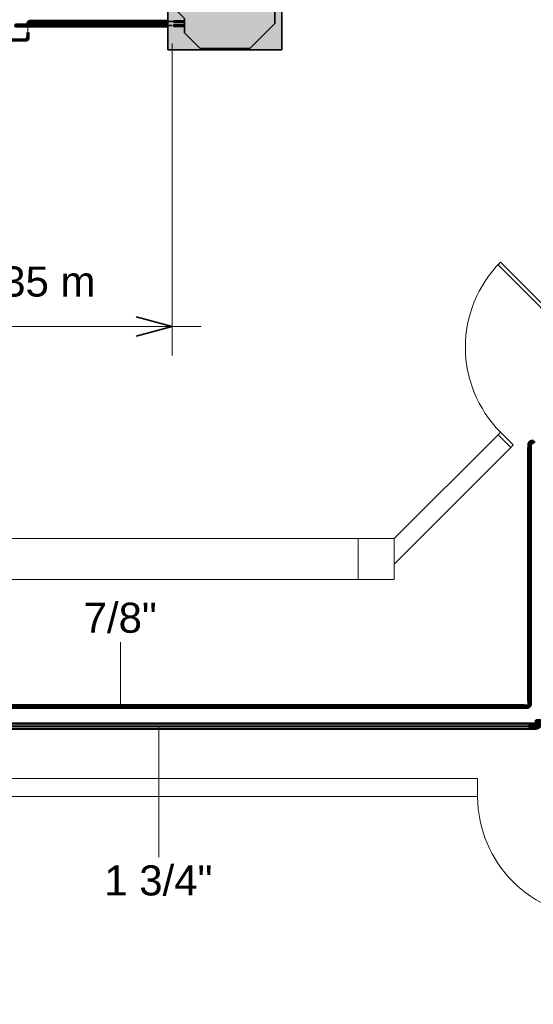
# Model space of a CAD drawing. Header units: millimetres. Extents: x -31934 to 32637, y -11608 to 10611.
# Tile 15 of 59: x -1263 to 3014, y -2441 to 5747. Entities that reach past the tile are written whole.
import ezdxf

# ---------------------------------------------------------------- set-up
doc = ezdxf.new("R2010")
doc.units = ezdxf.units.MM
doc.linetypes.add('Centro', pattern=[30, 12, -6, 6, -6])
doc.linetypes.add('Oculto 1_5', pattern=[2.2, 1.5, -0.7])
for name, color, linetype, lineweight in [('A-ANNO-DIMS', 211, 'Continuous', 9), ('A-ANNO-DIMS-100', 211, 'Continuous', 9), ('A-DETL', 90, 'Oculto 1_5', 9), ('ESQ', 7, 'Continuous', 9), ('M-EQPM', 50, 'Continuous', 35), ('P-PIPE', 3, 'Continuous', 50), ('P-PIPE-CNTR', 3, 'Centro', 35), ('P-PIPE-IDEN', 2, 'Continuous', 9), ('PAREDES', 7, 'Continuous', 9), ('PEM1-Layout Terreo_dwg', 8, 'Continuous', 9), ('PILAR', 7, 'Continuous', 9)]:
    doc.layers.add(name, color=color, linetype=linetype, lineweight=lineweight)
doc.styles.add('Arial_1', font='arial.ttf', dxfattribs={"height": 250})
doc.dimstyles.new('Diagonal_-_2_5_mm_Arial', dxfattribs={"dimscale": 304.8, "dimtxt": 255.06485, "dimasz": 0.984252, "dimexe": 0.787402, "dimexo": 0.492126, "dimgap": 0.574147, "dimtad": 1, "dimlfac": 0.001, "dimrnd": 0.01, "dimzin": 0, "dimdsep": 46, "dimtxsty": 'Arial_1', "dimblk1": 'OPEN30', "dimblk2": 'OPEN30', "dimsah": 1, "dimcen": 0.09, "dimdle": 0.787402, "dimazin": 0, "dimtfac": 1, "dimtdec": 4, "dimtix": 1, "dimtmove": 0, "dimatfit": 3, "dimfxl": 1, "dimtvp": 1, "dimtfill": 1, "dimtolj": 1, "dimtzin": 0, "dimarcsym": 2})

# ---------------------------------------------------------------- blocks, each defined once
blk = doc.blocks.new('Cotovelo - Soldado - CU - Padrão-1088367-PAVIMENTO TÉRREO TUBULAÇÃO FRIGORIGENA')
at = {"layer": 'P-PIPE', "lineweight": 9}
for points in [[(-1298.9, 5698.7), (-1278.3, 5698.7), (-1274.6, 5701.6), (-1274.6, 5706.5), (-1288, 5705.9), (-1296.8, 5704.8), (-1298, 5703.8)], [(-1274.6, 5690.9), (-1275.3, 5696.5), (-1278.3, 5698.7), (-1298.9, 5698.7), (-1296.8, 5692.6), (-1293.6, 5691.4), (-1293.1, 5691.4), (-1288, 5691.4), (-1287.2, 5691.5), (-1278.1, 5691.3)], [(-1274.6, 5698.7), (-1262.9, 5698.7), (-1262.9, 5706.9), (-1274.6, 5706), (-1274.6, 5700.9)], [(-1274.6, 5690.5), (-1262.9, 5691.3), (-1262.9, 5698.7), (-1274.6, 5698.7), (-1274.6, 5691.3)]]:
    blk.add_hatch(color=160, dxfattribs=at).paths.add_polyline_path(points)
at = {"layer": 'P-PIPE', "color": 5}
for p, q in [((-1262.9, 5707.2), (-1274.6, 5707.2)), ((-1274.6, 5690.2), (-1262.9, 5690.2))]:
    blk.add_line(p, q, dxfattribs=at)
at = {"layer": 'P-PIPE', "color": 5, "flags": 128}
for points in [[(-1299.9, 5698.7), (-1299.8, 5699), (-1299.8, 5699.3), (-1299.8, 5699.6), (-1299.8, 5699.9), (-1299.7, 5700.2), (-1299.6, 5700.6), (-1299.5, 5700.9), (-1299.5, 5701.2), (-1299.3, 5701.5), (-1299.2, 5701.8), (-1299.1, 5702), (-1299, 5702.3), (-1298.8, 5702.6), (-1298.6, 5702.9), (-1298.5, 5703.1), (-1298.3, 5703.4), (-1298.1, 5703.7), (-1297.9, 5703.9), (-1297.7, 5704.1), (-1297.4, 5704.4), (-1297.2, 5704.6), (-1297, 5704.8), (-1296.7, 5705), (-1296.5, 5705.2), (-1296.2, 5705.3), (-1295.9, 5705.5), (-1295.7, 5705.7), (-1295.4, 5705.8), (-1295.1, 5705.9), (-1294.8, 5706.1), (-1294.5, 5706.2), (-1294.2, 5706.3), (-1293.9, 5706.4), (-1293.6, 5706.4), (-1293.3, 5706.5), (-1293, 5706.5), (-1292.6, 5706.6), (-1292.3, 5706.6), (-1292, 5706.6), (-1291.9, 5706.6)], [(-1291.9, 5690.7), (-1292.2, 5690.7), (-1292.6, 5690.8), (-1292.9, 5690.8), (-1293.2, 5690.8), (-1293.5, 5690.9), (-1293.8, 5691), (-1294.1, 5691), (-1294.4, 5691.1), (-1294.7, 5691.2), (-1295, 5691.4), (-1295.3, 5691.5), (-1295.6, 5691.6), (-1295.9, 5691.8), (-1296.1, 5691.9), (-1296.4, 5692.1), (-1296.7, 5692.3), (-1296.9, 5692.5), (-1297.2, 5692.7), (-1297.4, 5692.9), (-1297.6, 5693.1), (-1297.8, 5693.4), (-1298, 5693.6), (-1298.2, 5693.9), (-1298.4, 5694.1), (-1298.6, 5694.4), (-1298.8, 5694.6), (-1298.9, 5694.9), (-1299.1, 5695.2), (-1299.2, 5695.5), (-1299.3, 5695.8), (-1299.4, 5696.1), (-1299.5, 5696.4), (-1299.6, 5696.7), (-1299.7, 5697), (-1299.7, 5697.3), (-1299.8, 5697.6), (-1299.8, 5697.9), (-1299.8, 5698.3), (-1299.9, 5698.6), (-1299.9, 5698.7)], [(-1274.6, 5706.6), (-1275.3, 5706.6), (-1276, 5706.6), (-1276.7, 5706.6), (-1277.4, 5706.6), (-1278, 5706.6), (-1278.7, 5706.6), (-1279.4, 5706.6), (-1280, 5706.6), (-1280.7, 5706.6), (-1281.3, 5706.6), (-1282, 5706.6), (-1282.6, 5706.6), (-1283.2, 5706.6), (-1283.8, 5706.6), (-1284.4, 5706.6), (-1284.9, 5706.6), (-1285.5, 5706.6), (-1286, 5706.6), (-1286.5, 5706.6), (-1287, 5706.6), (-1287.5, 5706.6), (-1287.9, 5706.6), (-1288.4, 5706.6), (-1288.8, 5706.6), (-1289.2, 5706.6), (-1289.5, 5706.6), (-1289.9, 5706.6), (-1290.2, 5706.6), (-1290.5, 5706.6), (-1290.7, 5706.6), (-1291, 5706.6), (-1291.2, 5706.6), (-1291.4, 5706.6), (-1291.5, 5706.6), (-1291.7, 5706.6), (-1291.8, 5706.6), (-1291.8, 5706.6), (-1291.9, 5706.6), (-1291.9, 5706.6)], [(-1291.9, 5690.7), (-1291.9, 5690.7), (-1291.9, 5690.7), (-1291.8, 5690.7), (-1291.7, 5690.7), (-1291.6, 5690.7), (-1291.4, 5690.7), (-1291.2, 5690.7), (-1291, 5690.7), (-1290.8, 5690.7), (-1290.6, 5690.7), (-1290.3, 5690.7), (-1290, 5690.7), (-1289.6, 5690.7), (-1289.3, 5690.7), (-1288.9, 5690.7), (-1288.5, 5690.7), (-1288.1, 5690.7), (-1287.6, 5690.7), (-1287.2, 5690.7), (-1286.7, 5690.7), (-1286.2, 5690.7), (-1285.6, 5690.7), (-1285.1, 5690.7), (-1284.5, 5690.7), (-1284, 5690.7), (-1283.4, 5690.7), (-1282.8, 5690.7), (-1282.1, 5690.7), (-1281.5, 5690.7), (-1280.9, 5690.7), (-1280.2, 5690.7), (-1279.6, 5690.7), (-1278.9, 5690.7), (-1278.2, 5690.7), (-1277.5, 5690.7), (-1276.9, 5690.7), (-1276.2, 5690.7), (-1275.5, 5690.7), (-1274.8, 5690.7), (-1274.6, 5690.7)]]:
    blk.add_lwpolyline(points, dxfattribs=at)
at = {"layer": 'P-PIPE', "color": 5}
for radius, start, end in [(8.49, 60, 180), (8.49, 60, 180), (8.49, 180, 300), (8.49, 180, 300), (7.93, 67.01968, 180), (7.93, 180, 292.98032)]:
    blk.add_arc((-1291.9, 5698.7), radius, start, end, dxfattribs=at)
for centre, start_param, end_param in [((-1274.6, 5698.7), 6.021386, 7.853982), ((-1274.6, 5698.7), 1.570796, 2.356194), ((-1274.6, 5698.7), 2.617994, 3.403392), ((-1262.9, 5698.7), 6.021386, 7.853982), ((-1262.9, 5698.7), 1.570796, 3.403392)]:
    blk.add_ellipse(centre, major_axis=(0, 8.49), ratio=0.000006, start_param=start_param, end_param=end_param, dxfattribs=at)
blk = doc.blocks.new('Cotovelo - Soldado - CU - Padrão-V95-PAVIMENTO TÉRREO TUBULAÇÃO FRIGORIGENA')
at = {"layer": 'P-PIPE', "lineweight": 9}
for points in [[(-31.5, 9.8), (-31.5, -9.8), (-18.3, -8.8), (-18.3, 9.8)], [(-8.8, 18.3), (-8.8, 18.1), (-9.8, 17.7), (-13.3, 11.6), (-17.7, 9), (-18.3, 8.8), (-18.3, -9), (-7.5, -6.6), (-4.4, -5.8), (5.8, 4.4), (8.8, 18.3), (-7.3, 18.3)], [(-9.8, 31.5), (-8.8, 18.3), (9.8, 18.3), (8.8, 31.5), (-8.8, 31.5)]]:
    blk.add_hatch(color=20, dxfattribs=at).paths.add_polyline_path(points)
at = {"layer": 'P-PIPE', "color": 1}
for p, q in [((-18.3, 10.1), (-31.5, 10.1)), ((-31.5, 10.1), (-31.5, -10.1)), ((-31.5, 10.1), (-31.5, 9.8)), ((-18.3, -10.1), (-18.3, 10.1)), ((-10.1, 31.5), (-10.1, 18.3)), ((10.1, 31.5), (-10.1, 31.5)), ((-9.8, 31.5), (-10.1, 31.5)), ((-10.1, 18.3), (10.1, 18.3)), ((10.1, 31.5), (9.8, 31.5)), ((9.8, 18.3), (10.1, 18.3)), ((10.1, 18.3), (10.1, 31.5)), ((-31.5, -9.8), (-31.5, -10.1)), ((-31.5, -10.1), (-18.3, -10.1)), ((-18.3, -10.1), (-18.3, -9.8))]:
    blk.add_line(p, q, dxfattribs=at)
at = {"layer": 'P-PIPE', "color": 1, "flags": 128}
for points in [[(-9.5, 18.3), (-9.5, 18), (-9.6, 17.6), (-9.6, 17.3), (-9.6, 16.9), (-9.7, 16.6), (-9.8, 16.2), (-9.9, 15.9), (-10, 15.5), (-10.1, 15.2), (-10.2, 14.9), (-10.4, 14.6), (-10.5, 14.3), (-10.7, 13.9), (-10.9, 13.6), (-11.1, 13.3), (-11.3, 13.1), (-11.5, 12.8), (-11.7, 12.5), (-11.9, 12.3), (-12.2, 12), (-12.4, 11.8), (-12.7, 11.5), (-13, 11.3), (-13.3, 11.1), (-13.6, 10.9), (-13.9, 10.7), (-14.2, 10.6), (-14.5, 10.4), (-14.8, 10.3), (-15.1, 10.1), (-15.5, 10), (-15.8, 9.9), (-16.1, 9.8), (-16.5, 9.7), (-16.8, 9.7), (-17.2, 9.6), (-17.5, 9.6), (-17.9, 9.5), (-18.2, 9.5), (-18.3, 9.5)], [(-18.3, -9.5), (-17.2, -9.5), (-16.1, -9.4), (-15, -9.3), (-13.9, -9.2), (-12.8, -9), (-11.7, -8.7), (-10.6, -8.4), (-9.6, -8.1), (-8.5, -7.7), (-7.5, -7.3), (-6.5, -6.9), (-5.5, -6.4), (-4.5, -5.8), (-3.5, -5.3), (-2.6, -4.7), (-1.7, -4), (-0.8, -3.3), (0, -2.6), (0.9, -1.9), (1.7, -1.1), (2.4, -0.3), (3.1, 0.6), (3.8, 1.4), (4.5, 2.3), (5.1, 3.3), (5.7, 4.2), (6.2, 5.2), (6.7, 6.2), (7.2, 7.2), (7.6, 8.2), (8, 9.3), (8.4, 10.3), (8.7, 11.4), (8.9, 12.5), (9.1, 13.6), (9.3, 14.7), (9.4, 15.8), (9.5, 16.9), (9.5, 18), (9.5, 18.3)]]:
    blk.add_lwpolyline(points, dxfattribs=at)
blk = doc.blocks.new('Cotovelo - Soldado - CU - Padrão-V96-PAVIMENTO TÉRREO TUBULAÇÃO FRIGORIGENA')
at = {"layer": 'P-PIPE', "lineweight": 9}
for points in [[(-18.3, -9.8), (-18.3, 9.8), (-31.5, 8.8), (-31.5, -9.8)], [(-18.3, -9), (-7.5, -6.6), (-4.4, -5.8), (5.8, 4.4), (8.8, 18.3), (-8.8, 18.1), (-9.8, 17.7), (-13.3, 11.6), (-17.6, 8.8), (-18.3, 8.8), (-18.3, -8.8)], [(0, 18.3), (9.8, 18.3), (8.8, 31.5), (-9.8, 31.5), (-8.8, 18.3), (-2.6, 18.3)]]:
    blk.add_hatch(color=20, dxfattribs=at).paths.add_polyline_path(points)
at = {"layer": 'P-PIPE', "color": 1}
for p, q in [((-18.3, 10.1), (-31.5, 10.1)), ((-31.5, 10.1), (-31.5, -10.1)), ((-31.5, 10.1), (-31.5, 9.8)), ((-18.3, -10.1), (-18.3, 10.1)), ((-10.1, 31.5), (-10.1, 18.3)), ((10.1, 31.5), (-10.1, 31.5)), ((-9.8, 31.5), (-10.1, 31.5)), ((-10.1, 18.3), (10.1, 18.3)), ((10.1, 31.5), (9.8, 31.5)), ((9.8, 18.3), (10.1, 18.3)), ((10.1, 18.3), (10.1, 31.5)), ((-31.5, -9.8), (-31.5, -10.1)), ((-31.5, -10.1), (-18.3, -10.1)), ((-18.3, -10.1), (-18.3, -9.8))]:
    blk.add_line(p, q, dxfattribs=at)
at = {"layer": 'P-PIPE', "color": 1, "flags": 128}
for points in [[(-9.5, 18.3), (-9.5, 18), (-9.6, 17.6), (-9.6, 17.3), (-9.6, 16.9), (-9.7, 16.6), (-9.8, 16.2), (-9.9, 15.9), (-10, 15.5), (-10.1, 15.2), (-10.2, 14.9), (-10.4, 14.6), (-10.5, 14.3), (-10.7, 13.9), (-10.9, 13.6), (-11.1, 13.3), (-11.3, 13.1), (-11.5, 12.8), (-11.7, 12.5), (-11.9, 12.3), (-12.2, 12), (-12.4, 11.8), (-12.7, 11.5), (-13, 11.3), (-13.3, 11.1), (-13.6, 10.9), (-13.9, 10.7), (-14.2, 10.6), (-14.5, 10.4), (-14.8, 10.3), (-15.1, 10.1), (-15.5, 10), (-15.8, 9.9), (-16.1, 9.8), (-16.5, 9.7), (-16.8, 9.7), (-17.2, 9.6), (-17.5, 9.6), (-17.9, 9.5), (-18.2, 9.5), (-18.3, 9.5)], [(-18.3, -9.5), (-17.2, -9.5), (-16.1, -9.4), (-15, -9.3), (-13.9, -9.2), (-12.8, -9), (-11.7, -8.7), (-10.6, -8.4), (-9.6, -8.1), (-8.5, -7.7), (-7.5, -7.3), (-6.5, -6.9), (-5.5, -6.4), (-4.5, -5.8), (-3.5, -5.3), (-2.6, -4.7), (-1.7, -4), (-0.8, -3.3), (0, -2.6), (0.9, -1.9), (1.7, -1.1), (2.4, -0.3), (3.1, 0.6), (3.8, 1.4), (4.5, 2.3), (5.1, 3.3), (5.7, 4.2), (6.2, 5.2), (6.7, 6.2), (7.2, 7.2), (7.6, 8.2), (8, 9.3), (8.4, 10.3), (8.7, 11.4), (8.9, 12.5), (9.1, 13.6), (9.3, 14.7), (9.4, 15.8), (9.5, 16.9), (9.5, 18), (9.5, 18.3)]]:
    blk.add_lwpolyline(points, dxfattribs=at)
blk = doc.blocks.new('PEM1-Layout Terreo_dwg-1021386-PAVIMENTO TÉRREO TUBULAÇÃO FRIGORIGENA')
at = {"layer": 'ESQ', "flags": 128}
blk.add_lwpolyline([(96410.2, 30098.6), (95703.1, 30805.7), (95681.9, 30784.5), (96389, 30077.4)], close=True, dxfattribs=at)
blk.add_lwpolyline([(95787.9, 29264.2), (95809.1, 29285.5), (95703.1, 29391.5), (95681.9, 29370.3)], dxfattribs=at)
at = {"layer": 'ESQ'}
for centre, start, end in [((96410.2, 30098.6), 135, 225), ((96511.9, 26361.7), 180, 270)]:
    blk.add_arc(centre, 1000, start, end, dxfattribs=at)
at = {"layer": 'PAREDES'}
blk.add_line((94518.2, 28166.3), (90618.2, 28166.3), dxfattribs=at)
at = {"layer": 'PAREDES', "flags": 128}
for points in [[(94518.2, 28506.6), (90618.2, 28506.6), (90618.2, 32598.7)], [(94818.2, 28506.6), (95681.9, 29370.3), (95787.9, 29264.2), (94818.2, 28294.5)]]:
    blk.add_lwpolyline(points, dxfattribs=at)
blk.add_lwpolyline([(95511.9, 26361.7), (95511.9, 26511.7), (90048.2, 26511.7), (90048.2, 26361.7), (90318.2, 26361.7), (90318.2, 24231.7), (90618.2, 24231.7), (90618.2, 26361.7)], close=True, dxfattribs=at)
at = {"layer": 'PILAR', "flags": 128}
blk.add_lwpolyline([(94818.2, 28506.6), (94518.2, 28506.6), (94518.2, 28166.3), (94818.2, 28166.3)], close=True, dxfattribs=at)
blk = doc.blocks.new('Midea_VRF_Indoor_4-way Cassette_MI-90_100_112_140_Q4_DHN1-D _2nd DC_ - MI2-140Q4DHN1-917175-PAVIMENTO TÉRREO TUBULAÇÃO FRIGORIGENA')
at = {"layer": 'M-EQPM', "linetype": 'Oculto 1_5', "lineweight": 9}
h = blk.add_hatch(color=256, dxfattribs=at)
h.paths.add_polyline_path([(-475, 475), (-475, -475), (475, -475), (475, 234.6), (434.7, 235.3), (434.7, 244.2), (475, 244.2), (475, 265.3), (437.7, 266.3), (437.7, 281.1), (475, 281.1), (475, 475), (-415, 475)])
h.paths.add_polyline_path([(-206.4, 463.6), (206.4, 463.6), (335, 335), (335, 281.2), (425, 280.1), (425, 265.3), (335, 265.3), (335, 244.2), (425, 243.5), (425, 234.6), (335, 234.6), (335, 215), (425, 125), (425, -165), (335, -255), (335, -269), (425, -269.5), (425, -301), (335, -301), (335, -335), (229.6, -440.4), (-229.6, -440.4), (-415, -255), (-415, 255), (-244.4, 425.6)])
for points in [[(206.4, 463.6), (-206.4, 463.6), (-415, 255), (-415, -255), (-229.6, -440.4), (229.6, -440.4), (335, -335), (335, -255), (425, -165), (425, 125), (335, 215), (335, 335), (244.4, 425.6)], [(335, 281.2), (335, 265.3), (425, 266.3), (425, 281.2)], [(425, 244.2), (335, 243.5), (335, 234.6), (425, 235.3), (425, 244)], [(335, -269), (335, -301), (425, -300.5), (425, -269)]]:
    blk.add_hatch(color=256, dxfattribs=at).paths.add_polyline_path(points)
at = {"layer": 'A-DETL'}
for p, q in [((475, 265.3), (475, 281.1)), ((475, 281.1), (475, 265.3)), ((425, 244), (425, 244.2)), ((425, 234.6), (425, 234.8)), ((475, 234.9), (475, 243.9)), ((475, 243.9), (475, 234.9))]:
    blk.add_line(p, q, dxfattribs=at)
at = {"layer": 'M-EQPM'}
for p, q in [((0, 475), (-475, 475)), ((-475, 475), (-475, -475)), ((-475, -475), (-475, 475)), ((-475, 475), (475, 475)), ((-206.4, 463.6), (-415, 255)), ((-415, 255), (-206.4, 463.6)), ((206.4, 463.6), (-206.4, 463.6)), ((-206.4, 463.6), (206.4, 463.6)), ((475, 475), (0, 475)), ((335, 335), (206.4, 463.6)), ((206.4, 463.6), (335, 335)), ((475, 281.1), (475, 475)), ((475, 475), (475, 281.1)), ((335, 215), (335, 335)), ((335, 335), (335, 215)), ((-415, 255), (-415, -255)), ((-415, -255), (-415, 255)), ((425, 281.2), (335, 281.2)), ((335, 265.3), (425, 265.3)), ((425, 265.3), (425, 281.2)), ((475, 244), (475, 265.3)), ((475, 265.3), (475, 244)), ((425, 244.2), (335, 244.2)), ((335, 234.6), (425, 234.6)), ((425, 125), (335, 215)), ((335, 215), (425, 125)), ((425, 234.6), (425, 244.2)), ((475, -475), (475, 234.8)), ((475, 234.8), (475, -475)), ((425, -165), (425, 125)), ((425, 125), (425, -165)), ((335, -255), (425, -165)), ((425, -165), (335, -255)), ((-415, -255), (-229.6, -440.4)), ((-229.6, -440.4), (-415, -255)), ((335, -335), (335, -255)), ((335, -255), (335, -335)), ((425, -269), (335, -269)), ((335, -301), (425, -301)), ((425, -301), (425, -269)), ((229.6, -440.4), (335, -335)), ((335, -335), (229.6, -440.4)), ((-475, -475), (475, -475)), ((475, -475), (-475, -475)), ((-229.6, -440.4), (229.6, -440.4)), ((229.6, -440.4), (-229.6, -440.4))]:
    blk.add_line(p, q, dxfattribs=at)
blk = doc.blocks.new('Cotovelo - Soldado - CU - Padrão-967780-PAVIMENTO TÉRREO TUBULAÇÃO FRIGORIGENA')
at = {"layer": 'P-PIPE', "lineweight": 9}
for points in [[(-1196.1, 5717), (-1190, 5717.5), (-1188.9, 5717), (-1185.8, 5724.4), (-1179.4, 5727.7), (-1178.4, 5728.6), (-1179.1, 5735.2), (-1181.5, 5736.2), (-1192.9, 5731.5), (-1197.6, 5720.1), (-1196.4, 5717)], [(-1169.5, 5727.7), (-1169.5, 5737.2), (-1178.4, 5736.4), (-1178.4, 5727.7)], [(-1196.7, 5708.1), (-1189.2, 5708.1), (-1190, 5717), (-1198.7, 5717), (-1197.8, 5708.1)]]:
    blk.add_hatch(color=20, dxfattribs=at).paths.add_polyline_path(points)
at = {"layer": 'A-DETL', "color": 20, "linetype": 'Continuous'}
for p, q in [((-1199.2, 5717), (-1199.4, 5717)), ((-1199.2, 5717), (-1199.4, 5717)), ((-1199.4, 5708.1), (-1199.2, 5708.1)), ((-1199.4, 5708.1), (-1199.2, 5708.1)), ((-1188.4, 5717), (-1188.6, 5717)), ((-1188.4, 5717), (-1188.6, 5717)), ((-1188.6, 5708.1), (-1188.4, 5708.1)), ((-1188.6, 5708.1), (-1188.4, 5708.1)), ((-1178.5, 5727.5), (-1178.4, 5727.5))]:
    blk.add_line(p, q, dxfattribs=at)
for centre, start_param, end_param in [((-1178.4, 5732.5), 6.021386, 6.283185), ((-1178.4, 5732.5), 0, 0.261799), ((-1169.5, 5732.5), 0, 0.261799), ((-1169.5, 5732.5), 6.021386, 6.283185), ((-1178.4, 5732.5), 3.141593, 3.403392), ((-1178.4, 5732.5), 2.879793, 3.141593), ((-1169.5, 5732.5), 2.879793, 3.141593), ((-1169.5, 5732.5), 3.141593, 3.403392)]:
    blk.add_ellipse(centre, major_axis=(0, 5.5), ratio=0.000037, start_param=start_param, end_param=end_param, dxfattribs=at)
at = {"layer": 'P-PIPE', "color": 1}
for p, q in [((-1169.5, 5738), (-1178.4, 5738)), ((-1199.4, 5717), (-1199.4, 5708.1)), ((-1198.7, 5717), (-1199.4, 5717)), ((-1188.4, 5717), (-1199.4, 5717)), ((-1199.4, 5708.1), (-1188.4, 5708.1)), ((-1199.4, 5708.1), (-1198.7, 5708.1)), ((-1198.6, 5717), (-1198.9, 5717)), ((-1198.6, 5717), (-1198.9, 5717)), ((-1188.9, 5717), (-1189.2, 5717)), ((-1189.2, 5708.1), (-1188.4, 5708.1)), ((-1188.4, 5717), (-1188.6, 5717)), ((-1188.4, 5708.1), (-1188.4, 5717)), ((-1178.4, 5727), (-1169.5, 5727))]:
    blk.add_line(p, q, dxfattribs=at)
at = {"layer": 'P-PIPE', "color": 1, "flags": 128}
for points in [[(-1178.4, 5737.5), (-1179.2, 5737.5), (-1180.1, 5737.4), (-1180.9, 5737.3), (-1181.7, 5737.2), (-1182.5, 5737.1), (-1183.3, 5736.9), (-1184.1, 5736.7), (-1184.9, 5736.4), (-1185.6, 5736.2), (-1186.4, 5735.9), (-1187.2, 5735.5), (-1187.9, 5735.2), (-1188.6, 5734.8), (-1189.3, 5734.3), (-1190, 5733.9), (-1190.7, 5733.4), (-1191.3, 5732.9), (-1191.9, 5732.4), (-1192.5, 5731.8), (-1193.1, 5731.3), (-1193.7, 5730.7), (-1194.2, 5730), (-1194.7, 5729.4), (-1195.2, 5728.7), (-1195.7, 5728), (-1196.1, 5727.3), (-1196.5, 5726.6), (-1196.9, 5725.9), (-1197.2, 5725.2), (-1197.5, 5724.4), (-1197.8, 5723.6), (-1198.1, 5722.8), (-1198.3, 5722.1), (-1198.5, 5721.3), (-1198.6, 5720.5), (-1198.7, 5719.6), (-1198.8, 5718.8), (-1198.9, 5718), (-1198.9, 5717.2), (-1198.9, 5717)], [(-1188.9, 5717), (-1188.9, 5717.4), (-1188.9, 5717.8), (-1188.8, 5718.2), (-1188.8, 5718.6), (-1188.7, 5719.1), (-1188.6, 5719.5), (-1188.5, 5719.9), (-1188.4, 5720.3), (-1188.2, 5720.7), (-1188.1, 5721.1), (-1187.9, 5721.4), (-1187.7, 5721.8), (-1187.5, 5722.2), (-1187.3, 5722.5), (-1187.1, 5722.9), (-1186.8, 5723.2), (-1186.6, 5723.6), (-1186.3, 5723.9), (-1186, 5724.2), (-1185.7, 5724.5), (-1185.4, 5724.8), (-1185.1, 5725.1), (-1184.8, 5725.3), (-1184.4, 5725.6), (-1184.1, 5725.8), (-1183.7, 5726), (-1183.4, 5726.2), (-1183, 5726.4), (-1182.6, 5726.6), (-1182.2, 5726.8), (-1181.8, 5726.9), (-1181.4, 5727), (-1181, 5727.1), (-1180.6, 5727.2), (-1180.2, 5727.3), (-1179.8, 5727.4), (-1179.4, 5727.4), (-1179, 5727.5), (-1178.5, 5727.5), (-1178.4, 5727.5)]]:
    blk.add_lwpolyline(points, dxfattribs=at)
at = {"layer": 'P-PIPE', "color": 1}
for centre, major_axis, start_param, end_param in [((-1178.4, 5732.5), (0, 5.5), 5.759587, 6.283185), ((-1178.4, 5732.5), (0, 5.5), 0, 3.141593), ((-1178.4, 5732.5), (0, 5), 0, 0.349066), ((-1178.4, 5732.5), (0, 5), 5.934119, 6.283185), ((-1169.5, 5732.5), (0, 5.5), 0, 3.141593), ((-1169.5, 5732.5), (0, 5.5), 5.759587, 6.283185), ((-1178.4, 5732.5), (0, 5), 2.792527, 3.141593), ((-1178.4, 5732.5), (0, 5.5), 3.141593, 3.403392), ((-1169.5, 5732.5), (0, 5.5), 3.141593, 3.665191)]:
    blk.add_ellipse(centre, major_axis=major_axis, ratio=0.000037, start_param=start_param, end_param=end_param, dxfattribs=at)
blk = doc.blocks.new('Cotovelo - Soldado - CU - Padrão-V18-PAVIMENTO TÉRREO TUBULAÇÃO FRIGORIGENA')
at = {"layer": 'P-PIPE', "lineweight": 9}
for points in [[(-15.4, -4.6), (-15.4, 4.6), (-24, 3.7), (-24, -4.6)], [(4.6, 15.4), (3.7, 24), (-4.6, 24), (-3.7, 15.4), (3.7, 15.4)]]:
    blk.add_hatch(color=20, dxfattribs=at).paths.add_polyline_path(points)
h = blk.add_hatch(color=20, dxfattribs=at)
h.paths.add_polyline_path([(-11.6, 6.3), (-14.5, 4.6), (-11.6, 3.9), (-11.6, 5.5)])
h.paths.add_polyline_path([(-12.3, -3.5), (-1.1, 1.1), (3.5, 12.3), (1.4, 15.4), (-3.7, 14.8), (-4.8, 15.4), (-7.9, 7.9), (-11.6, 6.3), (-11.6, 3.9), (-15.4, 2.6), (-14.7, -2.6)])
at = {"layer": 'A-DETL', "color": 20, "linetype": 'Continuous'}
for p, q in [((-24, 5.3), (-24, 5.1)), ((-24, 5.3), (-24, 5.1)), ((-15.4, 5.1), (-15.4, 5.3)), ((-15.4, 5.1), (-15.4, 5.3)), ((-15.2, 4.8), (-15.4, 4.8)), ((-5.1, 24), (-5.3, 24)), ((-5.1, 24), (-5.3, 24)), ((-5.3, 15.4), (-5.1, 15.4)), ((-5.3, 15.4), (-5.1, 15.4)), ((5.3, 24), (5.1, 24)), ((5.3, 24), (5.1, 24)), ((5.1, 15.4), (5.3, 15.4)), ((5.1, 15.4), (5.3, 15.4)), ((-24, -5.1), (-24, -5.3)), ((-24, -5.1), (-24, -5.3)), ((-15.4, -5.3), (-15.4, -5.1)), ((-15.4, -5.3), (-15.4, -5.1))]:
    blk.add_line(p, q, dxfattribs=at)
at = {"layer": 'P-PIPE', "color": 1}
for p, q in [((-15.4, 5.3), (-24, 5.3)), ((-24, 5.3), (-24, -5.3)), ((-24, 5.3), (-24, 4.6)), ((-15.4, 5.1), (-15.4, 5.3)), ((-15.4, -5.3), (-15.4, 5.3)), ((-15.4, 4.5), (-15.4, 4.8)), ((-5.3, 24), (-5.3, 15.4)), ((5.3, 24), (-5.3, 24)), ((-4.6, 24), (-5.3, 24)), ((-5.3, 15.4), (-5.1, 15.4)), ((-5.3, 15.4), (5.3, 15.4)), ((-4.8, 15.4), (-4.5, 15.4)), ((4.5, 15.4), (4.8, 15.4)), ((4.5, 15.4), (4.8, 15.4)), ((5.3, 24), (4.6, 24)), ((4.6, 15.4), (5.3, 15.4)), ((5.3, 15.4), (5.3, 24)), ((-24, -4.6), (-24, -5.3)), ((-24, -5.3), (-15.4, -5.3)), ((-15.4, -4.8), (-15.4, -4.5)), ((-15.4, -4.8), (-15.4, -4.5)), ((-15.4, -5.3), (-15.4, -4.6))]:
    blk.add_line(p, q, dxfattribs=at)
at = {"layer": 'P-PIPE', "color": 1, "flags": 128}
for points in [[(-4.8, 15.4), (-4.8, 14.9), (-4.8, 14.5), (-4.8, 14.1), (-4.9, 13.7), (-5, 13.2), (-5.1, 12.8), (-5.2, 12.4), (-5.3, 12), (-5.4, 11.6), (-5.6, 11.2), (-5.8, 10.8), (-6, 10.5), (-6.2, 10.1), (-6.4, 9.7), (-6.6, 9.4), (-6.9, 9), (-7.1, 8.7), (-7.4, 8.4), (-7.7, 8.1), (-8, 7.8), (-8.3, 7.5), (-8.6, 7.2), (-8.9, 6.9), (-9.3, 6.7), (-9.6, 6.4), (-10, 6.2), (-10.4, 6), (-10.7, 5.8), (-11.1, 5.6), (-11.5, 5.5), (-11.9, 5.3), (-12.3, 5.2), (-12.7, 5.1), (-13.1, 5), (-13.6, 4.9), (-14, 4.9), (-14.4, 4.8), (-14.8, 4.8), (-15.2, 4.8), (-15.4, 4.8)], [(-15.4, -4.8), (-14.5, -4.7), (-13.7, -4.7), (-12.9, -4.6), (-12.1, -4.5), (-11.4, -4.4), (-10.6, -4.2), (-9.8, -4), (-9, -3.7), (-8.3, -3.5), (-7.5, -3.2), (-6.8, -2.8), (-6.1, -2.5), (-5.4, -2.1), (-4.7, -1.7), (-4, -1.2), (-3.3, -0.8), (-2.7, -0.3), (-2.1, 0.2), (-1.5, 0.8), (-0.9, 1.3), (-0.4, 1.9), (0.1, 2.5), (0.6, 3.2), (1.1, 3.8), (1.6, 4.5), (2, 5.2), (2.4, 5.9), (2.8, 6.6), (3.1, 7.3), (3.4, 8.1), (3.7, 8.8), (3.9, 9.6), (4.1, 10.4), (4.3, 11.1), (4.5, 11.9), (4.6, 12.7), (4.7, 13.5), (4.7, 14.3), (4.8, 15.1), (4.8, 15.4)]]:
    blk.add_lwpolyline(points, dxfattribs=at)
blk = doc.blocks.new('Cotovelo - Soldado - CU - Padrão-V93-PAVIMENTO TÉRREO TUBULAÇÃO FRIGORIGENA')
at = {"layer": 'P-PIPE', "lineweight": 9}
for points in [[(-48.5, -21.9), (-21.5, -21.2), (-21.9, 21.8), (-48.5, 21.1), (-48.5, -21.2)], [(21.2, 21.5), (21.9, 21.5), (21.1, 48.5), (-21.8, 48.5), (-21.5, 21.5), (21.1, 21.5)], [(-21.5, -21), (1.4, -13.8), (10.2, -6), (18.9, 9.5), (18.9, 13.3), (20, 14.7), (20, 17.7), (20, 21.5), (-16.1, 21.5), (-18.1, 18.1), (-18.9, 20.9), (-20.9, 18.9), (-21.5, 17.9), (-18.9, 15.9), (-21.5, 15.5), (-21.5, -19.8)], [(-9.5, -18.9), (-8.3, -18), (-10.5, -18.6)]]:
    blk.add_hatch(color=160, dxfattribs=at).paths.add_polyline_path(points)
at = {"layer": 'A-DETL', "color": 160, "linetype": 'Continuous', "flags": 128}
blk.add_lwpolyline([(-21, 21.5), (-21, 21.5), (-21, 21.5), (-21, 21.4), (-21, 21.4), (-21, 21.4), (-21, 21.4), (-21, 21.4), (-21, 21.3), (-21, 21.3), (-21, 21.3), (-21, 21.3), (-21.1, 21.3), (-21.1, 21.3), (-21.1, 21.2), (-21.1, 21.2), (-21.1, 21.2), (-21.1, 21.2), (-21.1, 21.2), (-21.1, 21.2), (-21.2, 21.1), (-21.2, 21.1), (-21.2, 21.1), (-21.2, 21.1), (-21.2, 21.1), (-21.2, 21.1), (-21.2, 21.1), (-21.3, 21.1), (-21.3, 21), (-21.3, 21), (-21.3, 21), (-21.3, 21), (-21.4, 21), (-21.4, 21), (-21.4, 21), (-21.4, 21), (-21.4, 21), (-21.5, 21), (-21.5, 21), (-21.5, 21), (-21.5, 21)], dxfattribs=at)
at = {"layer": 'P-PIPE', "color": 5}
for p, q in [((-21.9, 21.9), (-48.5, 21.9)), ((-48.5, 21.9), (-48.5, -21.9)), ((-21.9, 48.5), (-21.9, 21.9)), ((21.9, 48.5), (-21.9, 48.5)), ((-21.5, -21.9), (-21.5, 21.5)), ((-21.5, 21.5), (21.9, 21.5)), ((21.9, 21.5), (21.9, 48.5)), ((-48.5, -21.9), (-21.5, -21.9))]:
    blk.add_line(p, q, dxfattribs=at)
at = {"layer": 'P-PIPE', "color": 5, "flags": 128}
for points in [[(-21, 21.5), (-21, 21.5), (-21, 21.5), (-21, 21.4), (-21, 21.4), (-21, 21.4), (-21, 21.4), (-21, 21.4), (-21, 21.3), (-21, 21.3), (-21, 21.3), (-21, 21.3), (-21.1, 21.3), (-21.1, 21.3), (-21.1, 21.2), (-21.1, 21.2), (-21.1, 21.2), (-21.1, 21.2), (-21.1, 21.2), (-21.1, 21.2), (-21.2, 21.1), (-21.2, 21.1), (-21.2, 21.1), (-21.2, 21.1), (-21.2, 21.1), (-21.2, 21.1), (-21.2, 21.1), (-21.3, 21.1), (-21.3, 21), (-21.3, 21), (-21.3, 21), (-21.3, 21), (-21.4, 21), (-21.4, 21), (-21.4, 21), (-21.4, 21), (-21.4, 21), (-21.5, 21), (-21.5, 21), (-21.5, 21), (-21.5, 21)], [(-21.5, -21), (-19.8, -21), (-18.1, -20.9), (-16.4, -20.7), (-14.7, -20.5), (-13.1, -20.2), (-11.4, -19.8), (-9.8, -19.3), (-8.1, -18.8), (-6.5, -18.3), (-4.9, -17.6), (-3.4, -17), (-1.9, -16.2), (-0.4, -15.4), (1.1, -14.5), (2.5, -13.6), (3.9, -12.6), (5.2, -11.5), (6.5, -10.5), (7.8, -9.3), (9, -8.1), (10.1, -6.9), (11.3, -5.6), (12.3, -4.2), (13.3, -2.9), (14.3, -1.5), (15.2, 0), (16, 1.5), (16.8, 3), (17.5, 4.5), (18.1, 6.1), (18.7, 7.7), (19.2, 9.3), (19.7, 11), (20.1, 12.6), (20.4, 14.3), (20.6, 16), (20.8, 17.6), (20.9, 19.3), (21, 21), (21, 21.5)]]:
    blk.add_lwpolyline(points, dxfattribs=at)
at = {"layer": 'P-PIPE', "color": 5}
blk.add_open_spline([(-21.5, 21.5), (-21.6, 21.6), (-21.7, 21.7), (-21.8, 21.8)], degree=3, dxfattribs=at)
blk = doc.blocks.new('DIMBLOCK10-PAVIMENTO TÉRREO TUBULAÇÃO FRIGORIGENA')
at = {"layer": 'A-ANNO-DIMS-100'}
for p, q in [((8.1, 3195), (8.1, 5548.7)), ((-2343.8, 3195), (-2343.8, 3435)), ((-2583.8, 3195), (248.1, 3195)), ((-2343.8, 3195), (-2343.8, 1581.8)), ((8.1, 3195), (8.1, 2955))]:
    blk.add_line(p, q, dxfattribs=at)
at = {"layer": 'A-ANNO-DIMS-100', "lineweight": 35}
for p, q in [((-2343.8, 3195), (-2043.8, 3275.3)), ((-2343.8, 3195), (-2043.8, 3114.6)), ((8.1, 3195), (-291.9, 3275.3)), ((8.1, 3195), (-291.9, 3114.6))]:
    blk.add_line(p, q, dxfattribs=at)
at = {"layer": 'A-ANNO-DIMS-100', "color": 0, "insert": (-1699.6, 3694.5), "char_height": 250, "width": 1276.109, "attachment_point": 1, "line_spacing_factor": 0.941778, "style": 'Arial_1', "bg_fill": 3, "box_fill_scale": 1.25, "bg_fill_color": 256, "bg_fill_true_color": 13158600, "bg_fill_transparency": 0}
blk.add_mtext('2.35 m', dxfattribs=at)
blk = doc.blocks.new('_Open30')
at = {"color": 0, "linetype": 'ByBlock', "lineweight": -2}
for p, q in [((-1, 0.268), (0, 0)), ((0, 0), (-1, -0.268)), ((0, 0), (-1, 0))]:
    blk.add_line(p, q, dxfattribs=at)

msp = doc.modelspace()

# ---------------------------------------------------------------- hatches: boundary and pattern name
at = {"layer": 'P-PIPE'}
for color, points in [(10, [(-1169.521, 5732.469), (11.061, 5732.469), (11.061, 5737.229), (-1169.521, 5736.358), (-1169.521, 5733.701)]), (10, [(11.061, 5727.709), (11.061, 5732.469), (-1169.521, 5732.469), (-1169.521, 5727.709), (-94.838, 5727.709)]), (5, [(-1262.941, 5698.666), (8.081, 5698.666), (8.081, 5706.601), (-1262.941, 5705.538), (-1262.941, 5700.72)]), (5, [(8.081, 5690.731), (8.081, 5698.666), (-1262.941, 5698.666), (-1262.941, 5690.731), (-94.838, 5690.731)]), (10, [(-1197.637, 5602.692), (-1189.37, 5602.692), (-1190.205, 5611.366), (-1198.472, 5611.366), (-1198.472, 5602.692)]), (10, [(2982.3, 80.26), (2982.3, 2189.035), (2971.19, 2189.035), (2971.568, 80.26), (2979.424, 80.26)]), (10, [(2982.3, 2190.035), (2992.07, 2190.035), (2991.06, 2203.188), (2972.529, 2203.188), (2973.539, 2190.035), (2979.682, 2190.035)]), (10, [(2982.3, 80.26), (2993.41, 80.26), (2993.031, 2189.035), (2982.3, 2189.035), (2982.3, 731.278)]), (10, [(-6339.062, 34.647), (2936.687, 34.647), (2936.687, 45.757), (-6339.062, 45.379), (-6339.062, 37.523)]), (10, [(2936.687, 23.537), (2936.687, 34.647), (-6339.062, 34.647), (-6339.062, 23.537), (2768.647, 23.537)]), (10, [(2937.687, 24.876), (2950.841, 25.887), (2950.841, 44.418), (2937.687, 43.408), (2937.687, 25.887)]), (10, [(2991.06, 66.106), (2992.07, 66.106), (2991.06, 79.26), (2972.529, 79.26), (2973.539, 66.106), (2989.452, 66.106)]), (170, [(-6225.952, -127.672), (2981.048, -127.672), (2981.048, -105.422), (-6225.952, -106.18), (-6225.952, -121.913)]), (170, [(2768.647, -149.922), (2981.048, -149.164), (2981.048, -127.672), (-6225.952, -127.672), (-6225.952, -149.922), (2359.578, -149.922)]), (256, [(3009.048, -149.532), (3009.048, -105.812), (2982.048, -106.557), (2982.048, -149.532)])]:
    msp.add_hatch(color=color, dxfattribs=at).paths.add_polyline_path(points)
h = msp.add_hatch(color=10, dxfattribs=at)
h.paths.add_polyline_path([(-1198.519, 5612.366), (-1193.921, 5612.366), (-1194.93, 5690.731), (-1198.681, 5690.731), (-1198.681, 5612.366)])
h.paths.add_polyline_path([(-1197.299, 5706.601), (-1193.921, 5706.601), (-1193.921, 5708.069), (-1198.681, 5708.069), (-1197.81, 5706.601)])
h = msp.add_hatch(color=10, dxfattribs=at)
h.paths.add_polyline_path([(-1190.555, 5612.366), (-1189.161, 5612.366), (-1189.799, 5690.731), (-1193.921, 5690.731), (-1193.921, 5612.366), (-1191.541, 5612.366)])
h.paths.add_polyline_path([(-1192.708, 5706.601), (-1189.161, 5706.601), (-1190.032, 5708.069), (-1193.921, 5708.069), (-1193.921, 5706.601)])
h = msp.add_hatch(color=10, dxfattribs=at)
h.paths.add_polyline_path([(-7258.021, 5578.666), (-7130.015, 5578.666), (-7130.015, 5583.426), (-7258.021, 5582.361), (-7258.021, 5579.898)])
h.paths.add_polyline_path([(-7049.017, 5578.666), (-1217.947, 5578.666), (-1217.947, 5583.426), (-7110.965, 5582.77), (-7110.965, 5578.666)])
h = msp.add_hatch(color=10, dxfattribs=at)
h.paths.add_polyline_path([(-1217.947, 5573.906), (-1217.947, 5578.666), (-7110.965, 5578.636), (-7110.965, 5573.906), (-1219.779, 5573.906)])
h.paths.add_polyline_path([(-7130.015, 5573.906), (-7130.015, 5578.666), (-7258.021, 5578.666), (-7258.021, 5573.906), (-7253.552, 5573.906)])

# ---------------------------------------------------------------- linework, layer by layer
at = {"layer": 'A-DETL', "color": 20, "linetype": 'Continuous'}
for p, q in [((-1199.176, 5611.366), (-1198.997, 5611.366)), ((-1199.176, 5611.366), (-1198.997, 5611.366)), ((-1199.176, 5602.692), (-1198.997, 5602.692)), ((-1199.176, 5602.692), (-1198.997, 5602.692)), ((-1198.654, 5612.366), (-1198.821, 5612.366)), ((-1198.654, 5612.366), (-1198.821, 5612.366)), ((-1189.021, 5612.366), (-1189.188, 5612.366)), ((-1189.021, 5612.366), (-1189.188, 5612.366)), ((-1188.845, 5611.366), (-1188.666, 5611.366)), ((-1188.845, 5611.366), (-1188.666, 5611.366)), ((-1188.845, 5602.692), (-1188.666, 5602.692)), ((-1188.845, 5602.692), (-1188.666, 5602.692))]:
    msp.add_line(p, q, dxfattribs=at)
at = {"layer": 'P-PIPE', "color": 1}
for p, q in [((-29.259, 5737.229), (-1169.521, 5737.229)), ((11.061, 5737.066), (11.061, 5737.229)), ((-1169.521, 5727.709), (-29.259, 5727.709)), ((-1217.947, 5583.426), (-7060.965, 5583.426)), ((-7060.965, 5573.906), (-1217.947, 5573.906)), ((-1217.947, 5583.264), (-1217.947, 5583.426)), ((-1217.947, 5573.906), (-1217.947, 5574.068)), ((-1199.176, 5611.366), (-1199.176, 5602.692)), ((-1199.176, 5611.366), (-1188.666, 5611.366)), ((-1199.176, 5611.366), (-1198.472, 5611.366)), ((-1199.176, 5602.692), (-1198.472, 5602.692)), ((-1199.176, 5602.692), (-1188.666, 5602.692)), ((-1198.821, 5612.366), (-1198.821, 5611.366)), ((-1189.021, 5612.366), (-1198.821, 5612.366)), ((-1198.654, 5612.366), (-1198.821, 5612.366)), ((-1198.654, 5611.366), (-1198.821, 5611.366)), ((-1198.654, 5611.366), (-1198.821, 5611.366)), ((-1198.681, 5640.731), (-1198.681, 5612.366)), ((-1198.681, 5612.366), (-1189.161, 5612.366)), ((-1189.37, 5611.366), (-1188.666, 5611.366)), ((-1189.37, 5602.692), (-1188.666, 5602.692)), ((-1189.021, 5612.366), (-1189.188, 5612.366)), ((-1189.021, 5611.366), (-1189.188, 5611.366)), ((-1189.021, 5611.366), (-1189.188, 5611.366)), ((-1189.161, 5612.366), (-1189.161, 5640.731)), ((-1189.021, 5611.366), (-1189.021, 5612.366)), ((-1188.666, 5602.692), (-1188.666, 5611.366)), ((3013.759, 2244.763), (3013.759, 2224.532)), ((3013.759, 2244.763), (3013.759, 2244.418)), ((3013.759, 2224.876), (3013.759, 2224.532)), ((2971.19, 2189.035), (2971.19, 80.26)), ((2993.41, 2189.035), (2971.19, 2189.035)), ((2971.29, 2190.035), (2971.29, 2189.035)), ((2971.29, 2190.035), (2993.31, 2190.035)), ((2971.29, 2190.035), (2972.765, 2190.035)), ((2972.184, 2203.188), (2972.184, 2190.035)), ((2992.415, 2203.188), (2972.184, 2203.188)), ((2972.529, 2203.188), (2972.184, 2203.188)), ((2992.415, 2190.035), (2972.184, 2190.035)), ((2972.529, 2190.035), (2972.184, 2190.035)), ((2991.835, 2190.035), (2993.31, 2190.035)), ((2992.415, 2203.188), (2992.07, 2203.188)), ((2992.415, 2190.035), (2992.07, 2190.035)), ((2992.415, 2190.035), (2992.415, 2203.188)), ((2993.31, 2189.035), (2993.31, 2190.035)), ((2993.41, 80.26), (2993.41, 2189.035)), ((2936.687, 45.757), (-6339.062, 45.757)), ((-6339.062, 23.537), (2936.687, 23.537)), ((2936.687, 23.537), (2936.687, 45.757)), ((2937.687, 45.657), (2936.687, 45.657)), ((2936.687, 23.637), (2937.687, 23.637)), ((2937.687, 45.657), (2937.687, 23.637)), ((2937.687, 45.657), (2937.687, 44.182)), ((2950.841, 44.763), (2937.687, 44.763)), ((2937.687, 24.532), (2937.687, 44.763)), ((2937.687, 44.418), (2937.687, 44.763)), ((2937.687, 25.112), (2937.687, 23.637)), ((2937.687, 24.532), (2937.687, 24.876)), ((2937.687, 24.532), (2950.841, 24.532)), ((2950.841, 24.532), (2950.841, 44.763)), ((2950.841, 44.418), (2950.841, 44.763)), ((2950.841, 24.532), (2950.841, 24.876)), ((2971.19, 80.26), (2993.41, 80.26)), ((2971.29, 80.26), (2971.29, 79.26)), ((2993.31, 79.26), (2971.29, 79.26)), ((2972.765, 79.26), (2971.29, 79.26)), ((2972.184, 79.26), (2972.184, 66.106)), ((2972.184, 79.26), (2992.415, 79.26)), ((2972.184, 79.26), (2972.529, 79.26)), ((2972.184, 66.106), (2992.415, 66.106)), ((2972.184, 66.106), (2972.529, 66.106)), ((2993.31, 79.26), (2991.835, 79.26)), ((2992.07, 79.26), (2992.415, 79.26)), ((2992.07, 66.106), (2992.415, 66.106)), ((2992.415, 66.106), (2992.415, 79.26)), ((2993.31, 79.26), (2993.31, 80.26))]:
    msp.add_line(p, q, dxfattribs=at)
at = {"layer": 'P-PIPE', "color": 5}
for p, q in [((-29.257, 5706.601), (-1262.941, 5706.601)), ((-1262.941, 5690.731), (-29.257, 5690.731)), ((2981.048, -105.422), (-6225.952, -105.422)), ((-6225.952, -149.922), (2981.048, -149.922)), ((2981.048, -149.922), (2981.048, -105.422))]:
    msp.add_line(p, q, dxfattribs=at)
at = {"layer": 'P-PIPE'}
for p, q in [((2982.048, -105.522), (2981.048, -105.522)), ((2981.048, -149.822), (2982.048, -149.822)), ((2982.048, -105.522), (2982.048, -149.822)), ((3009.048, -105.812), (2982.048, -105.812)), ((2982.048, -121.936), (2982.048, -105.812)), ((2982.048, -149.532), (2982.048, -133.408)), ((2982.048, -149.532), (3009.048, -149.532))]:
    msp.add_line(p, q, dxfattribs=at)
at = {"layer": 'P-PIPE', "color": 5}
for start_param, end_param in [(0, 0.26179939), (2.87979327, 3.14159265)]:
    msp.add_ellipse((8.081, 5698.666), major_axis=(0, 7.935), ratio=0.00000622, start_param=start_param, end_param=end_param, dxfattribs=at)
at = {"layer": 'P-PIPE-CNTR', "color": 10, "linetype": 'Continuous'}
for p, q in [((-1169.521, 5732.469), (-1178.421, 5732.469)), ((11.061, 5732.469), (-1169.521, 5732.469)), ((-1193.921, 5716.969), (-1193.921, 5708.069)), ((-1217.947, 5578.666), (-7060.965, 5578.666)), ((-1217.947, 5578.666), (-1209.272, 5578.666)), ((-1193.921, 5612.366), (-1193.921, 5640.731)), ((-1193.921, 5612.366), (-1193.921, 5602.692)), ((-1193.921, 5594.017), (-1193.921, 5602.692)), ((2982.3, 2216.342), (2982.3, 2203.188)), ((3013.759, 2234.647), (3000.605, 2234.647)), ((3013.759, 2234.647), (3027.912, 2234.647)), ((2982.3, 2203.188), (2982.3, 2189.035)), ((2982.3, 2189.035), (2982.3, 80.26)), ((2936.687, 34.647), (-6339.062, 34.647)), ((2950.841, 34.647), (2936.687, 34.647)), ((2950.841, 34.647), (2963.994, 34.647)), ((2982.3, 66.106), (2982.3, 80.26)), ((2982.3, 52.953), (2982.3, 66.106))]:
    msp.add_line(p, q, dxfattribs=at)
at = {"layer": 'P-PIPE-CNTR', "color": 170, "linetype": 'Continuous'}
for p, q in [((8.081, 5698.666), (-1262.941, 5698.666)), ((2981.048, -127.672), (-6225.952, -127.672)), ((3009.048, -127.672), (3036.048, -127.672))]:
    msp.add_line(p, q, dxfattribs=at)
at = {"layer": 'P-PIPE-CNTR'}
msp.add_line((3009.048, -127.672), (2981.048, -127.672), dxfattribs=at)
at = {"layer": 'P-PIPE-CNTR', "color": 10, "linetype": 'Continuous'}
for centre, radius, start, end in [((-1178.421, 5716.969), 15.5, 90, 180), ((-1209.272, 5594.017), 15.351, 270, 0), ((3000.605, 2216.342), 18.306, 90, 180), ((2963.994, 52.953), 18.306, 270, 0)]:
    msp.add_arc(centre, radius, start, end, dxfattribs=at)
at = {"layer": 'P-PIPE-IDEN'}
for p, q in [((-423.016, 34.647), (-423.016, 569.162)), ((-105.657, -127.672), (-105.657, -1218.362))]:
    msp.add_line(p, q, dxfattribs=at)

# ---------------------------------------------------------------- block references
at = {"layer": 'A-DETL', "rotation": 180}
msp.add_blockref('Midea_VRF_Indoor_4-way Cassette_MI-90_100_112_140_Q4_DHN1-D _2nd DC_ - MI2-140Q4DHN1-917175-PAVIMENTO TÉRREO TUBULAÇÃO FRIGORIGENA', (445.74, 5971.877), dxfattribs=at)
at = {"layer": 'A-DETL', "color": 20, "linetype": 'Continuous'}
for name, p in [('Cotovelo - Soldado - CU - Padrão-967780-PAVIMENTO TÉRREO TUBULAÇÃO FRIGORIGENA', (0, 0)), ('Cotovelo - Soldado - CU - Padrão-V18-PAVIMENTO TÉRREO TUBULAÇÃO FRIGORIGENA', (-1193.921, 5578.666))]:
    msp.add_blockref(name, p, dxfattribs=at)
at = {"layer": 'A-DETL', "color": 160, "linetype": 'Continuous'}
msp.add_blockref('Cotovelo - Soldado - CU - Padrão-V93-PAVIMENTO TÉRREO TUBULAÇÃO FRIGORIGENA', (3057.548, -127.672), dxfattribs=at)
at = {"layer": 'P-PIPE', "color": 5}
msp.add_blockref('Cotovelo - Soldado - CU - Padrão-1088367-PAVIMENTO TÉRREO TUBULAÇÃO FRIGORIGENA', (0, 0), dxfattribs=at)
at = {"layer": 'P-PIPE', "color": 1, "rotation": 180}
msp.add_blockref('Cotovelo - Soldado - CU - Padrão-V95-PAVIMENTO TÉRREO TUBULAÇÃO FRIGORIGENA', (2982.3, 2234.647), dxfattribs=at)
at = {"layer": 'P-PIPE', "color": 1}
msp.add_blockref('Cotovelo - Soldado - CU - Padrão-V96-PAVIMENTO TÉRREO TUBULAÇÃO FRIGORIGENA', (2982.3, 34.647), dxfattribs=at)
at = {"layer": 'PEM1-Layout Terreo_dwg', "color": 7}
msp.add_blockref('PEM1-Layout Terreo_dwg-1021386-PAVIMENTO TÉRREO TUBULAÇÃO FRIGORIGENA', (-92961.952, -27074.843), dxfattribs=at)

# ---------------------------------------------------------------- next in the draw order: texts
at = {"layer": 'P-PIPE-IDEN', "char_height": 250, "attachment_point": 1, "style": 'Arial_1', "bg_fill": 3, "box_fill_scale": 1.25, "bg_fill_color": 256, "bg_fill_true_color": 13158600, "bg_fill_transparency": 0}
for s, insert, width in [('7/8"', (-730.516, 898.662), 737.5525), ('1 3/4"', (-558.657, -1285.862), 1090.295)]:
    msp.add_mtext(s, dxfattribs=dict(at, insert=insert, width=width))

# ---------------------------------------------------------------- next in the draw order: dimensions: what is measured, and where the dimension line sits
at = {"layer": 'A-ANNO-DIMS'}
dim = msp.add_linear_dim(base=(8.081, 3194.951), p1=(-2343.775, 1431.774), p2=(8.081, 5698.666), dimstyle='Diagonal_-_2_5_mm_Arial', override={"dimpost": '<> m', "dimfxl": 4872.124592}, dxfattribs=at)
dim.commit()
dim.dimension.update_dxf_attribs({"geometry": 'DIMBLOCK10-PAVIMENTO TÉRREO TUBULAÇÃO FRIGORIGENA', "text_midpoint": (-1167.847, 3497.68)})

doc.saveas('drawing.dxf')
